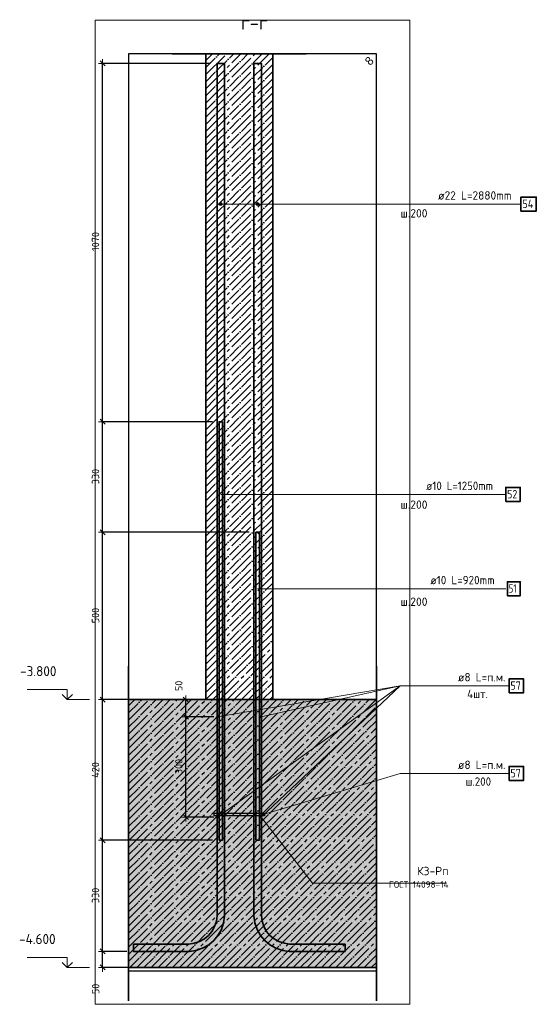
# Model space of a CAD drawing. Header units: millimetres. Extents: x 27309 to 183995, y -852 to 48500.
# Tile 92 of 93: x 180262 to 181805, y 39634 to 42575. Entities that reach past the tile are written whole.
import ezdxf

# ---------------------------------------------------------------- set-up
doc = ezdxf.new("R2010")
doc.units = ezdxf.units.MM
doc.header["$PDMODE"] = 65
doc.linetypes.add('______11', pattern=[50, 40, -5, 0, -5])
doc.linetypes.add('______5', pattern=[110, 80, -10, 10, -10])
for name, color, linetype, lineweight in [('Standard', 7, 'Continuous', 25), ('Арм.стержн. Выпуски', 180, 'Continuous', 35), ('Арматурный каркас 01', 4, 'Continuous', 35), ('Высотная отметки_ общее', 7, 'Continuous', 13), ('Размерная линия_ общее', 7, 'Continuous', 13)]:
    doc.layers.add(name, color=color, linetype=linetype, lineweight=lineweight)
doc.styles.add('ARIAL', font='ARIAL.TTF')
doc.styles.add('ISOCPEUR', font='ISOCPEUR')
doc.dimstyles.new('DIMSTYLE_3', dxfattribs={"dimtxt": 22, "dimasz": 25, "dimexe": 0, "dimexo": 0, "dimgap": 11, "dimtad": 2, "dimdec": 0, "dimrnd": 5, "dimzin": 12, "dimdsep": 46, "dimtxsty": 'ISOCPEUR', "dimblk1": 'ALL_ML_STRICH', "dimblk2": 'ALL_ML_STRICH', "dimsah": 1, "dimcen": 0, "dimclrd": 7, "dimclre": 256, "dimclrt": 7, "dimadec": 0, "dimazin": 0, "dimtfac": 1, "dimtdec": 0, "dimtix": 1, "dimtmove": 2, "dimatfit": 3, "dimfxl": 0, "dimtzin": 0, "dimlwd": 0, "dimlwe": -3, "dimarcsym": 0})

# ---------------------------------------------------------------- blocks, each defined once
blk = doc.blocks.new('ALL_ML_STRICH')
at = {"color": 0, "linetype": 'ByBlock', "lineweight": -2}
for p, q in [((-1, 0), (0.5, 0)), ((-0.3, -0.3), (0.3, 0.3)), ((0, -0.5), (0, 0.5))]:
    blk.add_line(p, q, dxfattribs=at)
blk = doc.blocks.new('*D238')
at = {"layer": 'DEFPOINTS', "color": 7, "linetype": 'Continuous', "lineweight": 13, "transparency": 33554687}
for p in [(180601.7, 39791.9), (180509.5, 39743.9), (180614.2, 39743.9)]:
    blk.add_point(p, dxfattribs=at)
at = {"layer": 'Размерная линия_ общее', "color": 253, "linetype": 'Continuous', "lineweight": -2, "true_color": 0xa0a0a0, "transparency": 33554687}
for p, q in [((180581.7, 39791.9), (180509.5, 39791.9)), ((180594.2, 39743.9), (180509.5, 39743.9))]:
    blk.add_line(p, q, dxfattribs=at)
at = {"layer": 'Размерная линия_ общее', "color": 7, "linetype": 'Continuous', "lineweight": -2, "transparency": 33554687}
blk.add_line((180509.5, 39743.9), (180509.5, 39791.9), dxfattribs=at)
at = {"layer": 'Размерная линия_ общее', "color": 7, "linetype": 'Continuous', "lineweight": 13, "transparency": 33554687, "xscale": 25, "yscale": 25, "zscale": 25}
for p, rotation in [((180509.5, 39791.9), 90), ((180509.5, 39743.9), 270)]:
    blk.add_blockref('ALL_ML_STRICH', p, dxfattribs=dict(at, rotation=rotation))
at = {"layer": 'Размерная линия_ общее', "color": 7, "linetype": 'Continuous', "lineweight": 13, "transparency": 33554687, "insert": (180488.9, 39679.8), "char_height": 22, "width": 44, "attachment_point": 5, "rotation": 90, "style": 'ISOCPEUR'}
blk.add_mtext('\\A1;{50}', dxfattribs=at)
blk = doc.blocks.new('*D239')
at = {"layer": 'DEFPOINTS', "color": 7, "linetype": 'Continuous', "lineweight": 13, "transparency": 33554687}
for p in [(180857.7, 40123.9), (180509.5, 39791.9), (180601.7, 39791.9)]:
    blk.add_point(p, dxfattribs=at)
at = {"layer": 'Размерная линия_ общее', "color": 253, "linetype": 'Continuous', "lineweight": -2, "true_color": 0xa0a0a0, "transparency": 33554687}
for p, q in [((180837.7, 40123.9), (180509.5, 40123.9)), ((180581.7, 39791.9), (180509.5, 39791.9))]:
    blk.add_line(p, q, dxfattribs=at)
at = {"layer": 'Размерная линия_ общее', "color": 7, "linetype": 'Continuous', "lineweight": -2, "transparency": 33554687}
blk.add_line((180509.5, 39791.9), (180509.5, 40123.9), dxfattribs=at)
at = {"layer": 'Размерная линия_ общее', "color": 7, "linetype": 'Continuous', "lineweight": 13, "transparency": 33554687, "xscale": 25, "yscale": 25, "zscale": 25}
for p, rotation in [((180509.5, 40123.9), 90), ((180509.5, 39791.9), 270)]:
    blk.add_blockref('ALL_ML_STRICH', p, dxfattribs=dict(at, rotation=rotation))
at = {"layer": 'Размерная линия_ общее', "color": 7, "linetype": 'Continuous', "lineweight": 13, "transparency": 33554687, "insert": (180488.5, 39959), "char_height": 22, "width": 66, "attachment_point": 5, "rotation": 90, "style": 'ISOCPEUR'}
blk.add_mtext('\\A1;{330}', dxfattribs=at)
blk = doc.blocks.new('*D240')
at = {"layer": 'DEFPOINTS', "color": 7, "linetype": 'Continuous', "lineweight": 13, "transparency": 33554687}
for p in [(180656.4, 40543.9), (180509.5, 40123.9), (180857.7, 40123.9)]:
    blk.add_point(p, dxfattribs=at)
at = {"layer": 'Размерная линия_ общее', "color": 253, "linetype": 'Continuous', "lineweight": -2, "true_color": 0xa0a0a0, "transparency": 33554687}
for p, q in [((180636.4, 40543.9), (180509.5, 40543.9)), ((180837.7, 40123.9), (180509.5, 40123.9))]:
    blk.add_line(p, q, dxfattribs=at)
at = {"layer": 'Размерная линия_ общее', "color": 7, "linetype": 'Continuous', "lineweight": -2, "transparency": 33554687}
blk.add_line((180509.5, 40123.9), (180509.5, 40543.9), dxfattribs=at)
at = {"layer": 'Размерная линия_ общее', "color": 7, "linetype": 'Continuous', "lineweight": 13, "transparency": 33554687, "xscale": 25, "yscale": 25, "zscale": 25}
for p, rotation in [((180509.5, 40543.9), 90), ((180509.5, 40123.9), 270)]:
    blk.add_blockref('ALL_ML_STRICH', p, dxfattribs=dict(at, rotation=rotation))
at = {"layer": 'Размерная линия_ общее', "color": 7, "linetype": 'Continuous', "lineweight": 13, "transparency": 33554687, "insert": (180488.5, 40333.9), "char_height": 22, "width": 66, "attachment_point": 5, "rotation": 90, "style": 'ISOCPEUR'}
blk.add_mtext('\\A1;{420}', dxfattribs=at)
blk = doc.blocks.new('*D241')
at = {"layer": 'DEFPOINTS', "color": 7, "linetype": 'Continuous', "lineweight": 13, "transparency": 33554687}
for p in [(180967.7, 41043.9), (180509.5, 40543.9), (180656.4, 40543.9)]:
    blk.add_point(p, dxfattribs=at)
at = {"layer": 'Размерная линия_ общее', "color": 253, "linetype": 'Continuous', "lineweight": -2, "true_color": 0xa0a0a0, "transparency": 33554687}
for p, q in [((180947.7, 41043.9), (180509.5, 41043.9)), ((180636.4, 40543.9), (180509.5, 40543.9))]:
    blk.add_line(p, q, dxfattribs=at)
at = {"layer": 'Размерная линия_ общее', "color": 7, "linetype": 'Continuous', "lineweight": -2, "transparency": 33554687}
blk.add_line((180509.5, 40543.9), (180509.5, 41043.9), dxfattribs=at)
at = {"layer": 'Размерная линия_ общее', "color": 7, "linetype": 'Continuous', "lineweight": 13, "transparency": 33554687, "xscale": 25, "yscale": 25, "zscale": 25}
for p, rotation in [((180509.5, 41043.9), 90), ((180509.5, 40543.9), 270)]:
    blk.add_blockref('ALL_ML_STRICH', p, dxfattribs=dict(at, rotation=rotation))
at = {"layer": 'Размерная линия_ общее', "color": 7, "linetype": 'Continuous', "lineweight": 13, "transparency": 33554687, "insert": (180488.5, 40795), "char_height": 22, "width": 66, "attachment_point": 5, "rotation": 90, "style": 'ISOCPEUR'}
blk.add_mtext('\\A1;{500}', dxfattribs=at)
blk = doc.blocks.new('*D242')
at = {"layer": 'DEFPOINTS', "color": 7, "linetype": 'Continuous', "lineweight": 13, "transparency": 33554687}
for p in [(180857.7, 41373.9), (180509.5, 41043.9), (180967.7, 41043.9)]:
    blk.add_point(p, dxfattribs=at)
at = {"layer": 'Размерная линия_ общее', "color": 253, "linetype": 'Continuous', "lineweight": -2, "true_color": 0xa0a0a0, "transparency": 33554687}
for p, q in [((180837.7, 41373.9), (180509.5, 41373.9)), ((180947.7, 41043.9), (180509.5, 41043.9))]:
    blk.add_line(p, q, dxfattribs=at)
at = {"layer": 'Размерная линия_ общее', "color": 7, "linetype": 'Continuous', "lineweight": -2, "transparency": 33554687}
blk.add_line((180509.5, 41043.9), (180509.5, 41373.9), dxfattribs=at)
at = {"layer": 'Размерная линия_ общее', "color": 7, "linetype": 'Continuous', "lineweight": 13, "transparency": 33554687, "xscale": 25, "yscale": 25, "zscale": 25}
for p, rotation in [((180509.5, 41373.9), 90), ((180509.5, 41043.9), 270)]:
    blk.add_blockref('ALL_ML_STRICH', p, dxfattribs=dict(at, rotation=rotation))
at = {"layer": 'Размерная линия_ общее', "color": 7, "linetype": 'Continuous', "lineweight": 13, "transparency": 33554687, "insert": (180488.5, 41210), "char_height": 22, "width": 66, "attachment_point": 5, "rotation": 90, "style": 'ISOCPEUR'}
blk.add_mtext('\\A1;{330}', dxfattribs=at)
blk = doc.blocks.new('*D243')
at = {"layer": 'DEFPOINTS', "color": 7, "linetype": 'Continuous', "lineweight": 13, "transparency": 33554687}
for p in [(180851.7, 42443.9), (180509.5, 41373.9), (180857.7, 41373.9)]:
    blk.add_point(p, dxfattribs=at)
at = {"layer": 'Размерная линия_ общее', "color": 253, "linetype": 'Continuous', "lineweight": -2, "true_color": 0xa0a0a0, "transparency": 33554687}
for p, q in [((180831.7, 42443.9), (180509.5, 42443.9)), ((180837.7, 41373.9), (180509.5, 41373.9))]:
    blk.add_line(p, q, dxfattribs=at)
at = {"layer": 'Размерная линия_ общее', "color": 7, "linetype": 'Continuous', "lineweight": -2, "transparency": 33554687}
blk.add_line((180509.5, 41373.9), (180509.5, 42443.9), dxfattribs=at)
at = {"layer": 'Размерная линия_ общее', "color": 7, "linetype": 'Continuous', "lineweight": 13, "transparency": 33554687, "xscale": 25, "yscale": 25, "zscale": 25}
for p, rotation in [((180509.5, 42443.9), 90), ((180509.5, 41373.9), 270)]:
    blk.add_blockref('ALL_ML_STRICH', p, dxfattribs=dict(at, rotation=rotation))
at = {"layer": 'Размерная линия_ общее', "color": 7, "linetype": 'Continuous', "lineweight": 13, "transparency": 33554687, "insert": (180488.5, 41912.2), "char_height": 22, "width": 88, "attachment_point": 5, "rotation": 90, "style": 'ISOCPEUR'}
blk.add_mtext('\\A1;{1070}', dxfattribs=at)
blk = doc.blocks.new('COMPLEX_ELEVATIONDIM_2')
at = {"layer": 'Высотная отметки_ общее', "color": 7, "linetype": 'Continuous', "lineweight": 13, "transparency": 33554687}
for p, q in [((180404.3, 40573.9), (180284.3, 40573.9)), ((180404.3, 40543.9), (180389.3, 40558.9)), ((180404.3, 40543.9), (180404.3, 40573.9)), ((180404.3, 40543.9), (180419.3, 40558.9)), ((180404.3, 40543.9), (180404.3, 40543.9)), ((180404.3, 40543.9), (180404.3, 40543.9)), ((180404.3, 40543.9), (180470.4, 40543.9)), ((180404.3, 40543.9), (180404.3, 40543.9)), ((180404.3, 40543.9), (180404.3, 40543.9)), ((180404.3, 39773.9), (180284.3, 39773.9)), ((180404.3, 39743.9), (180389.3, 39758.9)), ((180404.3, 39743.9), (180404.3, 39773.9)), ((180404.3, 39743.9), (180419.3, 39758.9)), ((180404.3, 39743.9), (180404.3, 39743.9)), ((180404.3, 39743.9), (180404.3, 39743.9)), ((180404.3, 39743.9), (180470.4, 39743.9)), ((180404.3, 39743.9), (180404.3, 39743.9)), ((180404.3, 39743.9), (180404.3, 39743.9))]:
    blk.add_line(p, q, dxfattribs=at)
at = {"layer": 'Высотная отметки_ общее', "color": 7, "linetype": 'Continuous', "lineweight": 13, "transparency": 33554687, "char_height": 30, "attachment_point": 7, "style": 'ISOCPEUR'}
for s, insert, width in [('\\W0.95;-3.800', (180263.3, 40613.9), 128.144), ('\\W0.95;-4.600', (180260.3, 39813.9), 131.168)]:
    blk.add_mtext(s, dxfattribs=dict(at, insert=insert, width=width))
blk = doc.blocks.new('*D247')
at = {"layer": 'DEFPOINTS', "color": 7, "linetype": 'Continuous', "lineweight": 13, "transparency": 33554687}
for p in [(180861.8, 40492.9), (180758.2, 40192.9), (180861.8, 40192.9)]:
    blk.add_point(p, dxfattribs=at)
at = {"layer": 'Размерная линия_ общее', "color": 253, "linetype": 'Continuous', "lineweight": -2, "true_color": 0xa0a0a0, "transparency": 33554687}
for p, q in [((180841.8, 40492.9), (180758.2, 40492.9)), ((180841.8, 40192.9), (180758.2, 40192.9))]:
    blk.add_line(p, q, dxfattribs=at)
at = {"layer": 'Размерная линия_ общее', "color": 7, "linetype": 'Continuous', "lineweight": -2, "transparency": 33554687}
blk.add_line((180758.2, 40192.9), (180758.2, 40492.9), dxfattribs=at)
at = {"layer": 'Размерная линия_ общее', "color": 7, "linetype": 'Continuous', "lineweight": 13, "transparency": 33554687, "xscale": 25, "yscale": 25, "zscale": 25}
for p, rotation in [((180758.2, 40492.9), 90), ((180758.2, 40192.9), 270)]:
    blk.add_blockref('ALL_ML_STRICH', p, dxfattribs=dict(at, rotation=rotation))
at = {"layer": 'Размерная линия_ общее', "color": 7, "linetype": 'Continuous', "lineweight": 13, "transparency": 33554687, "insert": (180737.2, 40344), "char_height": 22, "width": 66, "attachment_point": 5, "rotation": 90, "style": 'ISOCPEUR'}
blk.add_mtext('\\A1;{300}', dxfattribs=at)
blk = doc.blocks.new('*D248')
at = {"layer": 'DEFPOINTS', "color": 7, "linetype": 'Continuous', "lineweight": 13, "transparency": 33554687}
for p in [(180752, 40543.9), (180758.2, 40492.9), (180861.8, 40492.9)]:
    blk.add_point(p, dxfattribs=at)
at = {"layer": 'Размерная линия_ общее', "color": 253, "linetype": 'Continuous', "lineweight": -2, "true_color": 0xa0a0a0, "transparency": 33554687}
for p, q in [((180758.2, 40543.9), (180758.2, 40543.9)), ((180841.8, 40492.9), (180758.2, 40492.9))]:
    blk.add_line(p, q, dxfattribs=at)
at = {"layer": 'Размерная линия_ общее', "color": 7, "linetype": 'Continuous', "lineweight": -2, "transparency": 33554687}
blk.add_line((180758.2, 40492.9), (180758.2, 40543.9), dxfattribs=at)
at = {"layer": 'Размерная линия_ общее', "color": 7, "linetype": 'Continuous', "lineweight": 13, "transparency": 33554687, "xscale": 25, "yscale": 25, "zscale": 25}
for p, rotation in [((180758.2, 40543.9), 90), ((180758.2, 40492.9), 270)]:
    blk.add_blockref('ALL_ML_STRICH', p, dxfattribs=dict(at, rotation=rotation))
at = {"layer": 'Размерная линия_ общее', "color": 7, "linetype": 'Continuous', "lineweight": 13, "transparency": 33554687, "insert": (180737.2, 40584.9), "char_height": 22, "width": 44, "attachment_point": 5, "rotation": 90, "style": 'ISOCPEUR'}
blk.add_mtext('\\A1;{50}', dxfattribs=at)

msp = doc.modelspace()

# ---------------------------------------------------------------- hatches: boundary and pattern name
at = {"layer": 'Арм.стержн. Выпуски', "linetype": 'Continuous', "lineweight": 13, "transparency": 33554687}
for points in [[(180858.8, 42021.6), (180858.8, 42026.1), (180858.2, 42023.8)], [(180860.5, 42020), (180860.5, 42027.7), (180858.8, 42026.1)], [(180860.5, 42020), (180858.8, 42026.1), (180858.8, 42021.6)], [(180862.7, 42019.3), (180862.7, 42028.3), (180860.5, 42027.7)], [(180862.7, 42019.3), (180860.5, 42027.7), (180860.5, 42020)], [(180865, 42020), (180865, 42027.7), (180862.7, 42028.3)], [(180865, 42020), (180862.7, 42028.3), (180862.7, 42019.3)], [(180866.6, 42021.6), (180866.6, 42026.1), (180865, 42027.7)], [(180866.6, 42021.6), (180865, 42027.7), (180865, 42020)], [(180866.6, 42026.1), (180866.6, 42021.6), (180867.2, 42023.8)], [(180968.8, 42021.6), (180968.8, 42026.1), (180968.2, 42023.8)], [(180970.5, 42020), (180970.5, 42027.7), (180968.8, 42026.1)], [(180970.5, 42020), (180968.8, 42026.1), (180968.8, 42021.6)], [(180972.7, 42019.3), (180972.7, 42028.3), (180970.5, 42027.7)], [(180972.7, 42019.3), (180970.5, 42027.7), (180970.5, 42020)], [(180975, 42020), (180975, 42027.7), (180972.7, 42028.3)], [(180975, 42020), (180972.7, 42028.3), (180972.7, 42019.3)], [(180976.6, 42021.6), (180976.6, 42026.1), (180975, 42027.7)], [(180976.6, 42021.6), (180975, 42027.7), (180975, 42020)], [(180976.6, 42026.1), (180976.6, 42021.6), (180977.2, 42023.8)]]:
    msp.add_hatch(color=7, dxfattribs=at).paths.add_polyline_path(points)
at = {"layer": 'Арматурный каркас 01', "linetype": 'Continuous', "lineweight": 50, "transparency": 33554687}
for points in [[(180856.7, 40492.9), (180856.4, 40494.5), (180855.5, 40495.8), (180854.2, 40496.6), (180852.7, 40496.9), (180851.2, 40496.6), (180849.9, 40495.8), (180849, 40494.5), (180848.7, 40492.9), (180849, 40491.4), (180849.9, 40490.1), (180851.2, 40489.2), (180852.7, 40488.9), (180854.2, 40489.2), (180855.5, 40490.1), (180856.4, 40491.4)], [(180986.7, 40492.9), (180986.4, 40494.5), (180985.5, 40495.8), (180984.2, 40496.6), (180982.7, 40496.9), (180981.2, 40496.6), (180979.9, 40495.8), (180979, 40494.5), (180978.7, 40492.9), (180979, 40491.4), (180979.9, 40490.1), (180981.2, 40489.2), (180982.7, 40488.9), (180984.2, 40489.2), (180985.5, 40490.1), (180986.4, 40491.4)], [(180856.7, 40192.9), (180856.4, 40194.5), (180855.5, 40195.8), (180854.2, 40196.6), (180852.7, 40196.9), (180851.2, 40196.6), (180849.9, 40195.8), (180849, 40194.5), (180848.7, 40192.9), (180849, 40191.4), (180849.9, 40190.1), (180851.2, 40189.2), (180852.7, 40188.9), (180854.2, 40189.2), (180855.5, 40190.1), (180856.4, 40191.4)], [(180986.7, 40192.9), (180986.4, 40194.5), (180985.5, 40195.8), (180984.2, 40196.6), (180982.7, 40196.9), (180981.2, 40196.6), (180979.9, 40195.8), (180979, 40194.5), (180978.7, 40192.9), (180979, 40191.4), (180979.9, 40190.1), (180981.2, 40189.2), (180982.7, 40188.9), (180984.2, 40189.2), (180985.5, 40190.1), (180986.4, 40191.4)]]:
    msp.add_hatch(color=40, dxfattribs=at).paths.add_polyline_path(points)
at = {"layer": 'Арматурный каркас 01', "linetype": 'Continuous', "lineweight": 13, "transparency": 33554687}
for points in [[(180987.8, 40197.3), (180986, 40203.5), (180985.1, 40201.8)], [(180987.8, 40197.3), (180985.1, 40201.8), (180986.1, 40198.2)], [(180986.1, 40198.2), (180985.1, 40201.8), (180985.1, 40199.9)], [(180989.8, 40197.3), (180987.6, 40204.5), (180986, 40203.5)], [(180989.8, 40197.3), (180986, 40203.5), (180987.8, 40197.3)], [(180991.4, 40198.4), (180989.6, 40204.6), (180987.6, 40204.5)], [(180991.4, 40198.4), (180987.6, 40204.5), (180989.8, 40197.3)], [(180992.3, 40200.1), (180991.3, 40203.6), (180989.6, 40204.6)], [(180992.3, 40200.1), (180989.6, 40204.6), (180991.4, 40198.4)], [(180991.3, 40203.6), (180992.3, 40200.1), (180992.3, 40202)]]:
    msp.add_hatch(color=7, dxfattribs=at).paths.add_polyline_path(points)
at = {"layer": 'Размерная линия_ общее', "linetype": 'Continuous', "lineweight": -3, "transparency": 33554687}
msp.add_hatch(color=7, dxfattribs=at).paths.add_polyline_path([(180587.2, 40543.9), (180587.2, 39743.9), (181327.2, 39743.9), (181327.2, 40543.9)])

# ---------------------------------------------------------------- linework, layer by layer
at = {"color": 7, "linetype": 'Continuous', "lineweight": 35, "transparency": 33554687}
for p, q in [((180717.7, 42472.7), (181117.7, 42472.7)), ((180817.7, 42472.7), (180817.7, 40543.9)), ((181017.7, 40543.9), (181017.7, 42472.7)), ((180817.7, 40543.9), (181017.7, 40543.9))]:
    msp.add_line(p, q, dxfattribs=at)
at = {"color": 7, "linetype": '______11', "lineweight": -3, "transparency": 33554687}
for p, q in [((180817.7, 42304.4), (180986, 42472.7)), ((180817.7, 42346.9), (180943.6, 42472.7)), ((180817.7, 42389.3), (180901.2, 42472.7)), ((180817.7, 42431.7), (180858.7, 42472.7)), ((180817.7, 42262), (181017.7, 42462)), ((180817.7, 42219.6), (181017.7, 42419.6)), ((180817.7, 42177.1), (181017.7, 42377.1)), ((180817.7, 42134.7), (181017.7, 42334.7)), ((180817.7, 42092.3), (181017.7, 42292.3)), ((180817.7, 42049.9), (181017.7, 42249.9)), ((180817.7, 42007.4), (181017.7, 42207.4)), ((180817.7, 41965), (181017.7, 42165)), ((180817.7, 41922.6), (181017.7, 42122.6)), ((180817.7, 41880.2), (181017.7, 42080.2)), ((180817.7, 41837.7), (181017.7, 42037.7)), ((180817.7, 41795.3), (181017.7, 41995.3)), ((180817.7, 41752.9), (181017.7, 41952.9)), ((180817.7, 41710.5), (181017.7, 41910.5)), ((180817.7, 41668), (181017.7, 41868)), ((180817.7, 41625.6), (181017.7, 41825.6)), ((180817.7, 41583.2), (181017.7, 41783.2)), ((180817.7, 41540.7), (181017.7, 41740.7)), ((180817.7, 41498.3), (181017.7, 41698.3)), ((180817.7, 41455.9), (181017.7, 41655.9)), ((180817.7, 41413.5), (181017.7, 41613.5)), ((180817.7, 41371), (181017.7, 41571)), ((180817.7, 41328.6), (181017.7, 41528.6)), ((180817.7, 41286.2), (181017.7, 41486.2)), ((180817.7, 41243.8), (181017.7, 41443.8)), ((180817.7, 41201.3), (181017.7, 41401.3)), ((180817.7, 41158.9), (181017.7, 41358.9)), ((180817.7, 41116.5), (181017.7, 41316.5)), ((180817.7, 41074.1), (181017.7, 41274.1)), ((180817.7, 41031.6), (181017.7, 41231.6)), ((180817.7, 40989.2), (181017.7, 41189.2)), ((180817.7, 40946.8), (181017.7, 41146.8)), ((180817.7, 40904.4), (181017.7, 41104.4)), ((180817.7, 40861.9), (181017.7, 41061.9)), ((180817.7, 40819.5), (181017.7, 41019.5)), ((180817.7, 40777.1), (181017.7, 40977.1)), ((180817.7, 40734.6), (181017.7, 40934.6)), ((180817.7, 40692.2), (181017.7, 40892.2)), ((180817.7, 40649.8), (181017.7, 40849.8)), ((180817.7, 40607.4), (181017.7, 40807.4)), ((180817.7, 40564.9), (181017.7, 40764.9)), ((180839.1, 40543.9), (181017.7, 40722.5)), ((180881.5, 40543.9), (181017.7, 40680.1)), ((180924, 40543.9), (181017.7, 40637.7)), ((180966.4, 40543.9), (181017.7, 40595.2)), ((181008.8, 40543.9), (181017.7, 40552.8))]:
    msp.add_line(p, q, dxfattribs=at)
at = {"color": 7, "linetype": '______5', "lineweight": -3, "transparency": 33554687}
for p, q in [((180817.7, 42283.2), (181007.2, 42472.7)), ((180817.7, 42325.6), (180964.8, 42472.7)), ((180817.7, 42368.1), (180922.4, 42472.7)), ((180817.7, 42410.5), (180879.9, 42472.7)), ((180817.7, 42452.9), (180837.5, 42472.7)), ((180817.7, 42240.8), (181017.7, 42440.8)), ((180817.7, 42198.4), (181017.7, 42398.4)), ((180817.7, 42155.9), (181017.7, 42355.9)), ((180817.7, 42113.5), (181017.7, 42313.5)), ((180817.7, 42071.1), (181017.7, 42271.1)), ((180817.7, 42028.7), (181017.7, 42228.7)), ((180817.7, 41986.2), (181017.7, 42186.2)), ((180817.7, 41943.8), (181017.7, 42143.8)), ((180817.7, 41901.4), (181017.7, 42101.4)), ((180817.7, 41858.9), (181017.7, 42058.9)), ((180817.7, 41816.5), (181017.7, 42016.5)), ((180817.7, 41774.1), (181017.7, 41974.1)), ((180817.7, 41731.7), (181017.7, 41931.7)), ((180817.7, 41689.2), (181017.7, 41889.2)), ((180817.7, 41646.8), (181017.7, 41846.8)), ((180817.7, 41604.4), (181017.7, 41804.4)), ((180817.7, 41562), (181017.7, 41762)), ((180817.7, 41519.5), (181017.7, 41719.5)), ((180817.7, 41477.1), (181017.7, 41677.1)), ((180817.7, 41434.7), (181017.7, 41634.7)), ((180817.7, 41392.3), (181017.7, 41592.3)), ((180817.7, 41349.8), (181017.7, 41549.8)), ((180817.7, 41307.4), (181017.7, 41507.4)), ((180817.7, 41265), (181017.7, 41465)), ((180817.7, 41222.6), (181017.7, 41422.6)), ((180817.7, 41180.1), (181017.7, 41380.1)), ((180817.7, 41137.7), (181017.7, 41337.7)), ((180817.7, 41095.3), (181017.7, 41295.3)), ((180817.7, 41052.8), (181017.7, 41252.8)), ((180817.7, 41010.4), (181017.7, 41210.4)), ((180817.7, 40968), (181017.7, 41168)), ((180817.7, 40925.6), (181017.7, 41125.6)), ((180817.7, 40883.1), (181017.7, 41083.1)), ((180817.7, 40840.7), (181017.7, 41040.7)), ((180817.7, 40798.3), (181017.7, 40998.3)), ((180817.7, 40755.9), (181017.7, 40955.9)), ((180817.7, 40713.4), (181017.7, 40913.4)), ((180817.7, 40671), (181017.7, 40871)), ((180817.7, 40628.6), (181017.7, 40828.6)), ((180817.7, 40586.2), (181017.7, 40786.2)), ((180817.9, 40543.9), (181017.7, 40743.7)), ((180860.3, 40543.9), (181017.7, 40701.3)), ((180902.8, 40543.9), (181017.7, 40658.9)), ((180945.2, 40543.9), (181017.7, 40616.4)), ((180987.6, 40543.9), (181017.7, 40574))]:
    msp.add_line(p, q, dxfattribs=at)
at = {"layer": 'Standard', "color": 52, "linetype": 'Continuous', "lineweight": -3, "transparency": 33554687}
for p, q in [((180587.2, 42472.7), (180587.2, 39733.9)), ((181327.2, 42472.7), (180587.2, 42472.7)), ((180587.2, 42472.7), (180587.2, 39733.9)), ((181327.2, 42472.7), (180587.2, 42472.7)), ((181327.2, 39733.9), (181327.2, 42472.7)), ((181327.2, 39733.9), (181327.2, 42472.7)), ((180587.2, 39733.9), (181327.2, 39733.9)), ((180587.2, 39733.9), (181327.2, 39733.9))]:
    msp.add_line(p, q, dxfattribs=at)
at = {"layer": 'Standard', "color": 7, "linetype": 'Continuous', "lineweight": 13, "transparency": 33554687}
for points in [[(180487.2, 39633.9), (181427.2, 39633.9), (181427.2, 42572.7), (180487.2, 42572.7), (180487.2, 39633.9)], [(180982.7, 40192.9), (181136.8, 39996.1), (181536.8, 39996.1)]]:
    msp.add_lwpolyline(points, dxfattribs=at)
at = {"layer": 'Арм.стержн. Выпуски', "color": 7, "linetype": 'Continuous', "lineweight": 13, "transparency": 33554687}
for p, q in [((180858.2, 42023.8), (180858.2, 42023.8)), ((180862.7, 42028.3), (180862.7, 42028.3)), ((181243.9, 42023.8), (180862.7, 42023.8)), ((180867.2, 42023.8), (180867.2, 42023.8)), ((180968.2, 42023.8), (180968.2, 42023.8)), ((180972.7, 42028.3), (180972.7, 42028.3)), ((181243.9, 42023.8), (180972.7, 42023.8)), ((180977.2, 42023.8), (180977.2, 42023.8)), ((181243.9, 42023.8), (181758.9, 42023.8)), ((180862.7, 42019.3), (180862.7, 42019.3)), ((180972.7, 42019.3), (180972.7, 42019.3)), ((181218.4, 41156.7), (180862.7, 41156.7)), ((181218.4, 41156.7), (181713.4, 41156.7)), ((181243.4, 40875), (180972.7, 40875)), ((181243.4, 40875), (181713.4, 40875))]:
    msp.add_line(p, q, dxfattribs=at)
at = {"layer": 'Арм.стержн. Выпуски', "color": 7, "linetype": 'Continuous', "lineweight": 35, "transparency": 33554687}
for points in [[(180601.7, 39813.9), (180767.3, 39813.9), (180783, 39816.1), (180799.1, 39821.4), (180813.9, 39829.7), (180825.9, 39839.7), (180835.9, 39851.8), (180844.2, 39866.5), (180849.5, 39882.6), (180851.7, 39898.4), (180851.7, 42443.9), (180873.7, 42443.9), (180873.7, 39896.9), (180871, 39877.6), (180864.4, 39857.6), (180854.1, 39839.2), (180841.5, 39824.1), (180826.4, 39811.5), (180808, 39801.2), (180788, 39794.6), (180768.8, 39791.9), (180601.7, 39791.9), (180601.7, 39813.9)], [(181233.7, 39791.9), (181066.6, 39791.9), (181047.4, 39794.6), (181027.4, 39801.2), (181009, 39811.5), (180993.9, 39824.1), (180981.3, 39839.2), (180971, 39857.6), (180964.4, 39877.6), (180961.7, 39896.9), (180961.7, 42443.9), (180983.7, 42443.9), (180983.7, 39898.4), (180985.9, 39882.6), (180991.2, 39866.5), (180999.5, 39851.8), (181009.5, 39839.7), (181021.5, 39829.7), (181036.3, 39821.4), (181052.4, 39816.1), (181068.1, 39813.9), (181233.7, 39813.9), (181233.7, 39791.9)], [(181758.9, 42003), (181804.8, 42003), (181804.8, 42044.7), (181758.9, 42044.7), (181758.9, 42003)], [(181713.4, 41135.9), (181756.7, 41135.9), (181756.7, 41177.5), (181713.4, 41177.5), (181713.4, 41135.9)], [(181718.4, 40854.2), (181756.7, 40854.2), (181756.7, 40895.9), (181718.4, 40895.9), (181718.4, 40854.2)]]:
    msp.add_lwpolyline(points, dxfattribs=at)
at = {"layer": 'Арм.стержн. Выпуски', "color": 4, "linetype": 'Continuous', "lineweight": 35, "transparency": 33554687}
for points in [[(180857.7, 40123.9), (180857.7, 41373.9), (180867.7, 41373.9), (180867.7, 40123.9), (180857.7, 40123.9)], [(180967.7, 40123.9), (180967.7, 41043.9), (180977.7, 41043.9), (180977.7, 40123.9), (180967.7, 40123.9)]]:
    msp.add_lwpolyline(points, dxfattribs=at)
at = {"layer": 'Арм.стержн. Выпуски', "color": 7, "linetype": 'Continuous', "lineweight": 13, "transparency": 33554687}
for centre in [(180862.7, 42023.8), (180972.7, 42023.8)]:
    msp.add_circle(centre, 4.5, dxfattribs=at)
at = {"layer": 'Арматурный каркас 01', "color": 7, "linetype": 'Continuous', "lineweight": 13, "transparency": 33554687}
for p, q in [((181398.4, 40585), (180852.7, 40492.9)), ((181398.4, 40585), (180852.7, 40192.9)), ((181398.4, 40585), (180982.7, 40492.9)), ((181398.4, 40585), (180982.7, 40192.9)), ((181398.4, 40585), (181723.4, 40585)), ((181398.4, 40323.4), (180988.7, 40200.9)), ((181398.4, 40323.4), (181723.4, 40323.4)), ((180985.1, 40199.9), (180985.1, 40199.9)), ((180987.6, 40204.5), (180987.6, 40204.5)), ((180992.3, 40202), (180992.3, 40202)), ((180989.8, 40197.3), (180989.8, 40197.3))]:
    msp.add_line(p, q, dxfattribs=at)
at = {"layer": 'Арматурный каркас 01', "color": 7, "linetype": 'Continuous', "lineweight": 35, "transparency": 33554687}
for points in [[(181723.4, 40564.2), (181766.7, 40564.2), (181766.7, 40605.9), (181723.4, 40605.9), (181723.4, 40564.2)], [(181723.4, 40302.5), (181766.7, 40302.5), (181766.7, 40344.2), (181723.4, 40344.2), (181723.4, 40302.5)]]:
    msp.add_lwpolyline(points, dxfattribs=at)
at = {"layer": 'Арматурный каркас 01', "color": 40, "linetype": 'Continuous', "lineweight": 25, "transparency": 33554687}
msp.add_lwpolyline([(180992.7, 40196.9), (180842.7, 40196.9), (180842.7, 40204.9), (180992.7, 40204.9), (180992.7, 40196.9)], dxfattribs=at)
at = {"layer": 'Арматурный каркас 01', "color": 7, "linetype": 'Continuous', "lineweight": 13, "transparency": 33554687}
msp.add_circle((180988.7, 40200.9), 3.75, dxfattribs=at)
at = {"layer": 'Размерная линия_ общее', "color": 7, "linetype": 'Continuous', "lineweight": 35, "transparency": 33554687}
for p, q in [((180587.2, 39643.9), (180587.2, 40643.9)), ((181327.2, 40643.9), (181327.2, 39643.9)), ((180817.7, 40543.9), (180587.2, 40543.9)), ((181017.7, 40543.9), (180817.7, 40543.9)), ((181327.2, 40543.9), (181017.7, 40543.9)), ((180587.2, 39743.9), (181327.2, 39743.9))]:
    msp.add_line(p, q, dxfattribs=at)
at = {"layer": 'Размерная линия_ общее', "color": 7, "linetype": '______11', "lineweight": -3, "transparency": 33554687}
for p, q in [((180587.2, 39825.3), (181305.8, 40543.9)), ((180587.2, 39867.7), (181263.4, 40543.9)), ((180587.2, 39910.2), (181220.9, 40543.9)), ((180587.2, 39952.6), (181178.5, 40543.9)), ((180587.2, 39995), (181136.1, 40543.9)), ((180587.2, 40037.4), (181093.7, 40543.9)), ((180587.2, 40079.9), (181051.2, 40543.9)), ((180587.2, 40122.3), (181008.8, 40543.9)), ((180587.2, 40164.7), (180966.4, 40543.9)), ((180587.2, 40207.1), (180924, 40543.9)), ((180587.2, 40249.6), (180881.5, 40543.9)), ((180587.2, 40292), (180839.1, 40543.9)), ((180587.2, 40334.4), (180796.7, 40543.9)), ((180587.2, 40376.9), (180754.3, 40543.9)), ((180587.2, 40419.3), (180711.8, 40543.9)), ((180587.2, 40461.7), (180669.4, 40543.9)), ((180587.2, 40504.1), (180627, 40543.9)), ((180587.2, 39782.9), (181327.2, 40522.9)), ((180590.7, 39743.9), (181327.2, 40480.5)), ((180633.1, 39743.9), (181327.2, 40438)), ((180675.5, 39743.9), (181327.2, 40395.6)), ((180717.9, 39743.9), (181327.2, 40353.2)), ((180760.4, 39743.9), (181327.2, 40310.8)), ((180802.8, 39743.9), (181327.2, 40268.3)), ((180845.2, 39743.9), (181327.2, 40225.9)), ((180887.6, 39743.9), (181327.2, 40183.5)), ((180930.1, 39743.9), (181327.2, 40141)), ((180972.5, 39743.9), (181327.2, 40098.6)), ((181014.9, 39743.9), (181327.2, 40056.2)), ((181057.3, 39743.9), (181327.2, 40013.8)), ((181099.8, 39743.9), (181327.2, 39971.3)), ((181142.2, 39743.9), (181327.2, 39928.9)), ((181184.6, 39743.9), (181327.2, 39886.5)), ((181227.1, 39743.9), (181327.2, 39844.1)), ((181269.5, 39743.9), (181327.2, 39801.6)), ((181311.9, 39743.9), (181327.2, 39759.2))]:
    msp.add_line(p, q, dxfattribs=at)
at = {"layer": 'Размерная линия_ общее', "color": 7, "linetype": '______5', "lineweight": -3, "transparency": 33554687}
for p, q in [((180587.2, 39804.1), (181327, 40543.9)), ((180587.2, 39846.5), (181284.6, 40543.9)), ((180587.2, 39888.9), (181242.2, 40543.9)), ((180587.2, 39931.4), (181199.7, 40543.9)), ((180587.2, 39973.8), (181157.3, 40543.9)), ((180587.2, 40016.2), (181114.9, 40543.9)), ((180587.2, 40058.7), (181072.5, 40543.9)), ((180587.2, 40101.1), (181030, 40543.9)), ((180587.2, 40143.5), (180987.6, 40543.9)), ((180587.2, 40185.9), (180945.2, 40543.9)), ((180587.2, 40228.4), (180902.8, 40543.9)), ((180587.2, 40270.8), (180860.3, 40543.9)), ((180587.2, 40313.2), (180817.9, 40543.9)), ((180587.2, 40355.6), (180775.5, 40543.9)), ((180587.2, 40398.1), (180733, 40543.9)), ((180587.2, 40440.5), (180690.6, 40543.9)), ((180587.2, 40482.9), (180648.2, 40543.9)), ((180587.2, 40525.3), (180605.8, 40543.9)), ((180587.2, 39761.7), (181327.2, 40501.7)), ((180611.9, 39743.9), (181327.2, 40459.2)), ((180654.3, 39743.9), (181327.2, 40416.8)), ((180696.7, 39743.9), (181327.2, 40374.4)), ((180739.1, 39743.9), (181327.2, 40332)), ((180781.6, 39743.9), (181327.2, 40289.5)), ((180824, 39743.9), (181327.2, 40247.1)), ((180866.4, 39743.9), (181327.2, 40204.7)), ((180908.9, 39743.9), (181327.2, 40162.3)), ((180951.3, 39743.9), (181327.2, 40119.8)), ((180993.7, 39743.9), (181327.2, 40077.4)), ((181036.1, 39743.9), (181327.2, 40035)), ((181078.6, 39743.9), (181327.2, 39992.6)), ((181121, 39743.9), (181327.2, 39950.1)), ((181163.4, 39743.9), (181327.2, 39907.7)), ((181205.8, 39743.9), (181327.2, 39865.3)), ((181248.3, 39743.9), (181327.2, 39822.8)), ((181290.7, 39743.9), (181327.2, 39780.4))]:
    msp.add_line(p, q, dxfattribs=at)

# ---------------------------------------------------------------- block references
at = {"layer": 'Высотная отметки_ общее', "color": 7, "linetype": 'Continuous', "lineweight": 13, "transparency": 33554687}
msp.add_blockref('COMPLEX_ELEVATIONDIM_2', (0, 0), dxfattribs=at)

# ---------------------------------------------------------------- texts
at = {"layer": 'Standard', "color": 7, "linetype": 'Continuous', "lineweight": 13, "transparency": 33554687, "style": 'ISOCPEUR'}
for s, insert, char_height, width, attachment_point in [('\\A1;{\\fISOCPEUR|i0|b0;\\H40.000000;\\W1.000000;\\C7;г-г}\\P', (181002.5, 42565), 40, 102.261, 6), ('\\A1;{\\fISOCPEUR|i0|b0;\\H25.000000;\\W1.000000;\\C7;ш.200}\\P', (181439.6, 42008.8), 25, 94.286, 2), ('\\A1;{\\fISOCPEUR|i0|b0;\\H25.000000;\\W1.000000;\\C7;ш.200}\\P', (181439.6, 41138.8), 25, 94.286, 2), ('\\A1;{\\fISOCPEUR|i0|b0;\\H25.000000;\\W1.000000;\\C7;ш.200}\\P', (181439.6, 40848.8), 25, 94.286, 2)]:
    msp.add_mtext(s, dxfattribs=dict(at, insert=insert, char_height=char_height, width=width, attachment_point=attachment_point))
at = {"layer": 'Standard', "color": 7, "linetype": 'Continuous', "lineweight": 13, "transparency": 33554687, "insert": (181306, 42451.5), "char_height": 25, "width": 31.962, "attachment_point": 5, "rotation": 45, "style": 'ARIAL'}
msp.add_mtext('\\W0.99;8', dxfattribs=at)
at = {"layer": 'Standard', "color": 7, "linetype": 'Continuous', "lineweight": 13, "transparency": 33554687, "insert": (181542.8, 40044.5), "char_height": 25, "width": 222.314, "attachment_point": 3, "line_spacing_factor": 1.024096, "style": 'ARIAL'}
msp.add_mtext('\\A1;{\\fISOCPEUR|i0|b0;\\H25.000000;\\W1.000000;\\C7;К3-Рп}\\P{\\fISOCPEUR|i0|b0;\\H20.000000;\\W1.000000;\\C7;ГОСТ 14098-14}\\P', dxfattribs=at)
at = {"layer": 'Арм.стержн. Выпуски', "color": 7, "linetype": 'Continuous', "lineweight": 25, "transparency": 33554687, "char_height": 25, "attachment_point": 7, "style": 'ISOCPEUR'}
for s, insert, width in [('\\W0.98;ø22 L=2880mm ', (181511.4, 42037.2), 249.62), ('\\W0.88;54', (181763.1, 42012.2), 48.499), ('\\W0.94;ø10 L=1250mm ', (181475.9, 41170), 239.134), ('\\W0.87;52', (181717.5, 41145), 45.901), ('\\W0.96;ø10 L=920mm ', (181488.4, 40888.4), 226.851), ('\\W0.75;51', (181722.5, 40863.4), 39.357)]:
    msp.add_mtext(s, dxfattribs=dict(at, insert=insert, width=width))
at = {"layer": 'Арматурный каркас 01', "color": 7, "linetype": 'Continuous', "lineweight": 25, "transparency": 33554687, "char_height": 25, "attachment_point": 7, "style": 'ISOCPEUR'}
for s, insert, width in [('\\W0.97;ø8 L=п.м.', (181570.9, 40598.4), 154.486), ('\\W0.87;57', (181727.5, 40573.4), 45.901), ('\\W0.95;4шт. ', (181598.4, 40548.4), 99.298), ('\\W0.97;ø8 L=п.м.', (181570.9, 40336.7), 154.486), ('\\W0.87;57', (181727.5, 40311.7), 45.901), ('\\W0.95;ш.200 ', (181593.4, 40286.7), 109.333)]:
    msp.add_mtext(s, dxfattribs=dict(at, insert=insert, width=width))

# ---------------------------------------------------------------- dimensions: what is measured, and where the dimension line sits
at = {"layer": 'Размерная линия_ общее', "color": 7, "linetype": 'Continuous', "lineweight": 13, "transparency": 33554687}
for base, p1, p2, picture, middle in [((180509.5, 42443.9), (180837.7, 41373.9), (180831.7, 42443.9), '*D243', (180488.5, 41912.2)), ((180509.5, 41373.9), (180947.7, 41043.9), (180837.7, 41373.9), '*D242', (180488.5, 41210)), ((180509.5, 41043.9), (180636.4, 40543.9), (180947.7, 41043.9), '*D241', (180488.5, 40795)), ((180758.2, 40543.9), (180841.8, 40492.9), (180758.2, 40543.9), '*D248', (180737.2, 40584.9)), ((180509.5, 40543.9), (180837.7, 40123.9), (180636.4, 40543.9), '*D240', (180488.5, 40333.9)), ((180758.2, 40492.9), (180841.8, 40192.9), (180841.8, 40492.9), '*D247', (180737.2, 40344)), ((180509.5, 40123.9), (180581.7, 39791.9), (180837.7, 40123.9), '*D239', (180488.5, 39959)), ((180509.5, 39791.9), (180594.2, 39743.9), (180581.7, 39791.9), '*D238', (180488.9, 39679.8))]:
    dim = msp.add_linear_dim(base=base, p1=p1, p2=p2, angle=90, dimstyle='DIMSTYLE_3', override={"dimpost": '<>', "dimclrd": 7, "dimclre": 253, "dimclrt": 7, "dimlwd": 0, "dimlwe": 65533}, dxfattribs=at)
    dim.commit()
    dim.dimension.update_dxf_attribs({"geometry": picture, "text_midpoint": middle, "dimtype": 160})

doc.saveas('drawing.dxf')
